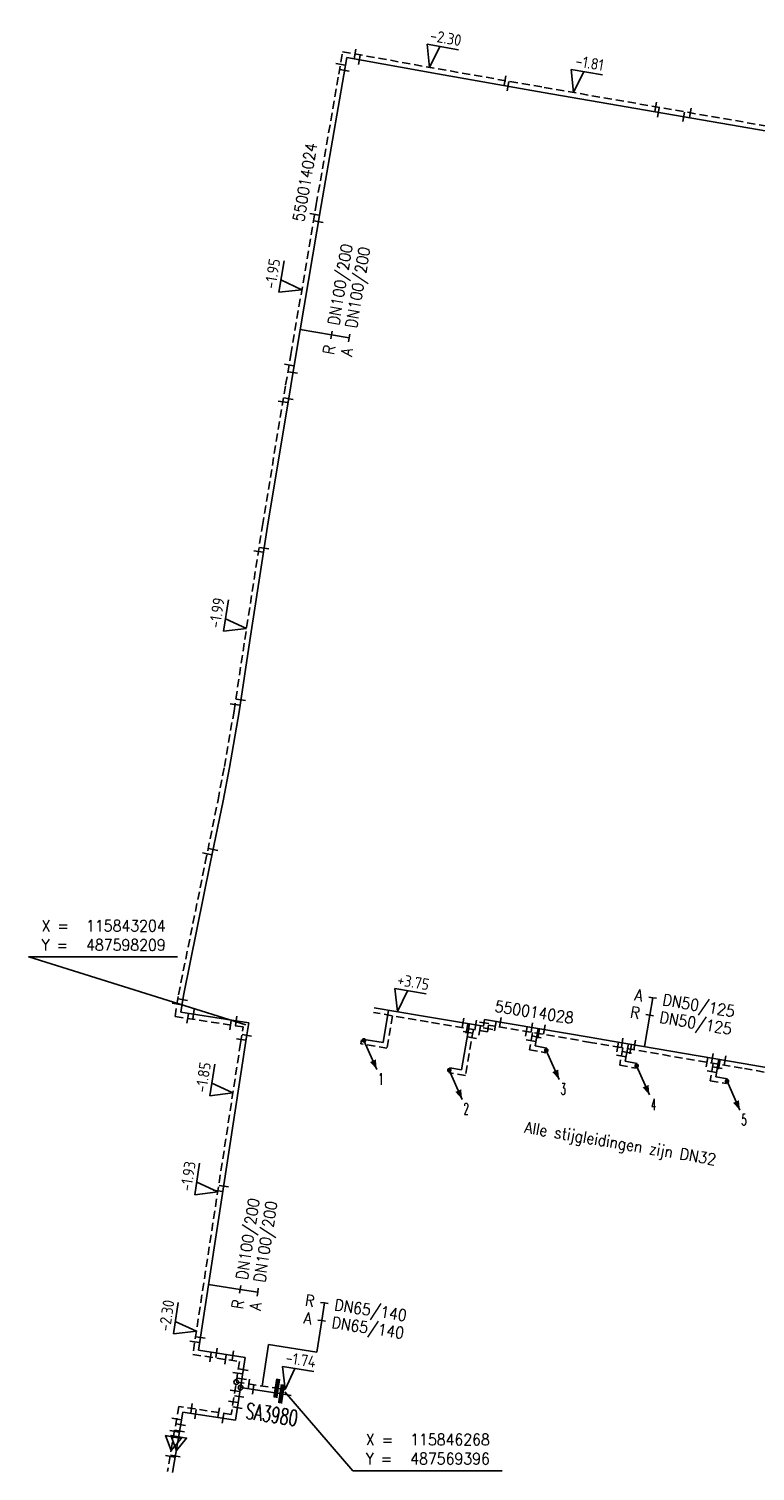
# Model space of a CAD drawing. Header units: millimetres. Extents: x 0 to 118212815, y 0 to 488348790.
# Tile 53 of 143: x 115826151 to 115883206, y 487563181 to 487676385. Entities that reach past the tile are written whole.
import ezdxf
from ezdxf.enums import TextEntityAlignment as Align

# ---------------------------------------------------------------- set-up
doc = ezdxf.new("R2010")
doc.units = ezdxf.units.MM
doc.header["$LTSCALE"] = 200
doc.linetypes.add('HIDDEN2', pattern=[4.7625, 3.175, -1.5875])
for name, color, linetype in [('WW-C-AFSLUITER', 7, 'Continuous'), ('WW-C-mof', 7, 'Continuous'), ('WW-C-stijgstrang', 7, 'Continuous'), ('WW-C-tstuk', 7, 'Continuous'), ('WW-C-VERLOOP', 7, 'Continuous'), ('WW-I-coord', 7, 'Continuous'), ('WW-I-diam', 7, 'Continuous'), ('WW-I-info', 7, 'Continuous'), ('WW-I-NAP', 7, 'Continuous'), ('WW-L-aanvoer', 3, 'Continuous'), ('WW-L-retour', 3, 'HIDDEN2')]:
    doc.layers.add(name, color=color, linetype=linetype)
doc.styles.add('DIN17', font='ROMANS.SHX', dxfattribs={"width": 0.9})
doc.styles.add('ISOCP', font='ISOCP.SHX')

# ---------------------------------------------------------------- blocks, each defined once
blk = doc.blocks.new('LR-mof')
at = {"color": 0, "linetype": 'ByBlock', "lineweight": -2}
blk.add_line((0, -0.75), (0, 0.75), dxfattribs=at)
blk = doc.blocks.new('LR-VERL')
at = {"color": 0, "linetype": 'ByBlock', "lineweight": -2}
blk.add_lwpolyline([(1.08, 0), (-1.08, -1.25), (-1.08, 1.25)], close=True, dxfattribs=at)
blk = doc.blocks.new('LR-DIAO2')
at = {"color": 0, "lineweight": -3}
blk.add_line((0, 0), (0, -5), dxfattribs=at)
at = {"color": 0, "linetype": 'Continuous', "lineweight": -3}
blk.add_line((0, -5), (0, -7.8), dxfattribs=at)
at = {"color": 0, "lineweight": -3}
for points in [[(0.61, -5), (0, -5), (-0.61, -5)], [(0.61, -7.8), (0, -7.8), (-0.61, -7.8)]]:
    blk.add_lwpolyline(points, dxfattribs=at)
at = {"color": 1, "lineweight": -3, "style": 'DIN17', "width": 0.9}
for tag, p in [('*1', (-1.61, -5)), ('*2', (-1.61, -7.78))]:
    blk.add_attdef(tag, text='', height=1.8, dxfattribs=at).set_placement(p, align=Align.MIDDLE_RIGHT)
for tag, p in [('*11', (1.61, -5)), ('*12', (1.61, -7.8))]:
    blk.add_attdef(tag, text='', height=1.8, dxfattribs=at).set_placement(p, align=Align.MIDDLE_LEFT)
blk = doc.blocks.new('LR-tsb')
blk.add_circle((0, 0), 0.375)
blk = doc.blocks.new('rb_topo_xylr')
at = {"color": 0, "linetype": 'Continuous', "style": 'DIN17', "width": 0.9}
for s, p in [('X =', (0, 4)), ('Y =', (0, 1))]:
    blk.add_text(s, height=1.8, dxfattribs=at).set_placement(p)
at = {"color": 0, "style": 'DIN17', "width": 0.9}
for tag, p in [('X', (7, 4)), ('Y', (7, 1))]:
    blk.add_attdef(tag, p, '', height=1.8, dxfattribs=at)
blk = doc.blocks.new('LR-DIAB2')
at = {"color": 0, "linetype": 'Continuous', "lineweight": -3}
blk.add_line((0, 5), (0, 7.8), dxfattribs=at)
at = {"color": 0, "lineweight": -3}
blk.add_line((0, 0), (0, 5), dxfattribs=at)
for points in [[(0.61, 7.8), (0, 7.8), (-0.61, 7.8)], [(0.61, 5), (0, 5), (-0.61, 5)]]:
    blk.add_lwpolyline(points, dxfattribs=at)
at = {"color": 1, "lineweight": -3, "style": 'DIN17', "width": 0.9}
for tag, p in [('*1', (-1.61, 7.8)), ('*2', (-1.61, 5.02))]:
    blk.add_attdef(tag, text='', height=1.8, dxfattribs=at).set_placement(p, align=Align.MIDDLE_RIGHT)
for tag, p in [('*11', (1.61, 7.8)), ('*12', (1.61, 5))]:
    blk.add_attdef(tag, text='', height=1.8, dxfattribs=at).set_placement(p, align=Align.MIDDLE_LEFT)
blk = doc.blocks.new('nap1')
at = {"color": 0, "linetype": 'Continuous', "lineweight": -3}
for p, q in [((-1, 3.5), (0, 0)), ((-1, 3.5), (4, 3.5)), ((1, 3.5), (0, 0))]:
    blk.add_line(p, q, dxfattribs=at)
at = {"color": 0, "linetype": 'Continuous', "lineweight": -3, "style": 'ISOCP'}
for tag, p in [('*1', (1.7, 5)), ('*2', (4, 1.5))]:
    blk.add_attdef(tag, text='', height=1.8, dxfattribs=at).set_placement(p, align=Align.MIDDLE)
blk = doc.blocks.new('LR-AFS')
at = {"color": 0, "lineweight": -3, "const_width": 0.7}
blk.add_lwpolyline([(0, -1.5), (0, 1.5)], dxfattribs=at)
at = {"color": 7, "linetype": 'ByBlock', "lineweight": -2, "style": 'DIN17', "width": 0.9}
blk.add_attdef('*1', text='', height=2.5, dxfattribs=at).set_placement((0, 5), align=Align.MIDDLE)
at = {"color": 0, "linetype": 'ByBlock', "lineweight": -2, "style": 'DIN17', "width": 0.3, "flags": 1}
for tag, p in [('*2', (2.5, 1.5)), ('OCODE', (-7.5, -2.5)), ('NCODE', (-2.5, -2.5)), ('BC', (2.5, -2.5)), ('RK', (7.5, -2.5)), ('ST', (-7.5, -5)), ('VCODE', (-2.5, -5)), ('NIVO', (2.5, -5)), ('IMM', (7.5, -5)), ('FABR', (-7.5, -7.5)), ('TYPE', (-2.5, -7.5)), ('OPBOUW', (2.5, -7.5)), ('BEDIEN', (7.5, -7.5)), ('VERTR', (-7.5, -10)), ('OPBLEN', (-2.5, -10)), ('HULPST', (2.5, -10)), ('VERLSP', (7.5, -10)), ('DEKM', (-7.5, -12.5)), ('PDATUM', (-2.5, -12.5)), ('OPM', (2.5, -12.5)), ('BORD', (7.5, -12.5)), ('BORDL', (-7.5, -15)), ('BORDX', (-2.5, -15)), ('BORDY', (2.5, -15)), ('BORDZ', (7.5, -15))]:
    blk.add_attdef(tag, text='', height=1.8, dxfattribs=at).set_placement(p, align=Align.MIDDLE)
blk = doc.blocks.new('LR-styg')
at = {"color": 0, "lineweight": -3}
blk.add_line((0, 0), (2.5, 4.33), dxfattribs=at)
at = {"color": 0, "lineweight": -3, "const_width": 0.375}
blk.add_lwpolyline([(-0.19, 0, 1), (0.19, 0, 1)], format="xyb", close=True, dxfattribs=at)
at = {"color": 0, "lineweight": -3}
blk.add_solid([(2.5, 4.33), (1.32, 3.28), (2.18, 2.78)], dxfattribs=at)
at = {"color": 7, "linetype": 'ByBlock', "lineweight": -2, "style": 'DIN17', "width": 0.5}
blk.add_attdef('*1', text='', height=1.8, dxfattribs=at).set_placement((0, -2.5), align=Align.MIDDLE)
blk = doc.blocks.new('LR-hyp')
at = {"color": 7, "linetype": 'ByBlock', "lineweight": -3, "style": 'DIN17', "width": 0.9}
blk.add_attdef('*1', text='', height=1.8, dxfattribs=at).set_placement((0, 0), align=Align.MIDDLE)
at = {"color": 7, "linetype": 'ByBlock', "lineweight": -2, "style": 'DIN17', "width": 0.9, "flags": 1}
blk.add_attdef('*2', text='', height=1.8, dxfattribs=at).set_placement((0, -5), align=Align.MIDDLE)

msp = doc.modelspace()

# ---------------------------------------------------------------- linework, layer by layer
at = {"layer": 'WW-I-coord', "color": 1}
for points in [[(115843204, 487598210), (115826151, 487603537), (115837824, 487603537)], [(115846268, 487569396), (115851614, 487563212), (115863326, 487563212)]]:
    msp.add_lwpolyline(points, dxfattribs=at)
at = {"layer": 'WW-I-diam'}
for p, q in [((115844470, 487569864), (115844969, 487573112)), ((115844969, 487573112), (115848782, 487572526))]:
    msp.add_line(p, q, dxfattribs=at)
at = {"layer": 'WW-L-aanvoer'}
for p, q in [((115850891, 487672769), (115851124, 487674123)), ((115851124, 487674123), (115858242, 487672847)), ((115849124, 487662523), (115850891, 487672769)), ((115858242, 487672847), (115866565, 487671394)), ((115866565, 487671394), (115884156, 487668343)), ((115847130, 487650756), (115849124, 487662523)), ((115846721, 487648373), (115847130, 487650756)), ((115844897, 487637349), (115846721, 487648373)), ((115843512, 487628390), (115844897, 487637349)), ((115842664, 487622775), (115843512, 487628390)), ((115841903, 487618416), (115842664, 487622775)), ((115841407, 487615799), (115841903, 487618416)), ((115840403, 487610862), (115841407, 487615799)), ((115838296, 487600504), (115840403, 487610862)), ((115838095, 487599196), (115838296, 487600504)), ((115843432, 487598377), (115838095, 487599196)), ((115857001, 487598923), (115853289, 487599556)), ((115854408, 487599365), (115853973, 487596813)), ((115843261, 487597261), (115843432, 487598377)), ((115861865, 487598095), (115857001, 487598923)), ((115860759, 487598283), (115860134, 487594679)), ((115861957, 487598637), (115861865, 487598095)), ((115870326, 487597211), (115861957, 487598637)), ((115843261, 487597261), (115839487, 487572676)), ((115853973, 487596813), (115852662, 487597036)), ((115866155, 487597922), (115865912, 487596556)), ((115871962, 487596932), (115870326, 487597211)), ((115882257, 487595179), (115871962, 487596932)), ((115865912, 487596556), (115866834, 487596392)), ((115873249, 487596713), (115873005, 487595348)), ((115860134, 487594679), (115859212, 487594839)), ((115873005, 487595348), (115873928, 487595184)), ((115880343, 487595505), (115880110, 487594136)), ((115893375, 487593285), (115882257, 487595179)), ((115880110, 487594136), (115881028, 487593980)), ((115839487, 487572676), (115843148, 487572114)), ((115843148, 487572114), (115842391, 487567178)), ((115842784, 487569739), (115845996, 487569246)), ((115845996, 487569246), (115846754, 487569129)), ((115838260, 487567812), (115837831, 487565346)), ((115842391, 487567178), (115838260, 487567812)), ((115837831, 487565346), (115837436, 487563081))]:
    msp.add_line(p, q, dxfattribs=at)
at = {"layer": 'WW-L-retour'}
for p, q in [((115850497, 487672837), (115850799, 487674587)), ((115850799, 487674587), (115858312, 487673241)), ((115848730, 487662591), (115850497, 487672837)), ((115858312, 487673241), (115866634, 487671788)), ((115866634, 487671788), (115884224, 487668737)), ((115846735, 487650823), (115848730, 487662591)), ((115846326, 487648439), (115846735, 487650823)), ((115844502, 487637412), (115846326, 487648439)), ((115843116, 487628451), (115844502, 487637412)), ((115842269, 487622840), (115843116, 487628451)), ((115841510, 487618488), (115842269, 487622840)), ((115841014, 487615877), (115841510, 487618488)), ((115840011, 487610942), (115841014, 487615877)), ((115837902, 487600574), (115840011, 487610942)), ((115837639, 487598862), (115837902, 487600574)), ((115857515, 487598450), (115853225, 487599181)), ((115842976, 487598042), (115837639, 487598862)), ((115854719, 487598927), (115854284, 487596375)), ((115862175, 487597656), (115857515, 487598450)), ((115862268, 487598198), (115862175, 487597656)), ((115870262, 487596836), (115862268, 487598198)), ((115842783, 487596785), (115842976, 487598042)), ((115852238, 487596723), (115852289, 487597025)), ((115861069, 487597845), (115860444, 487594239)), ((115865714, 487597611), (115865471, 487596249)), ((115842783, 487596785), (115839031, 487572341)), ((115854284, 487596375), (115852238, 487596723)), ((115865471, 487596249), (115866767, 487596018)), ((115872644, 487596431), (115870262, 487596836)), ((115872807, 487596403), (115872565, 487595041)), ((115882193, 487594804), (115872644, 487596431)), ((115872565, 487595041), (115873862, 487594810)), ((115879905, 487595194), (115879672, 487593826)), ((115893311, 487592910), (115882193, 487594804)), ((115860444, 487594239), (115859147, 487594464)), ((115879672, 487593826), (115880965, 487593605)), ((115839031, 487572341), (115842692, 487571779)), ((115842692, 487571779), (115842056, 487567634)), ((115842446, 487570175), (115845626, 487569687)), ((115845626, 487569687), (115846297, 487569584)), ((115837933, 487568267), (115837422, 487565329)), ((115842056, 487567634), (115837933, 487568267)), ((115837422, 487565329), (115837042, 487563150))]:
    msp.add_line(p, q, dxfattribs=at)

# ---------------------------------------------------------------- block references
at = {"layer": 'WW-C-AFSLUITER', "linetype": 'Continuous'}
ref = msp.add_blockref('LR-AFS', (115845996, 487569246), dxfattribs=dict(at, xscale=500, yscale=500, zscale=500, rotation=351.2717000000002))
ref.add_attrib('*1', 'SA3980', dxfattribs={"layer": '0', "color": 7, "linetype": 'ByBlock', "lineweight": -2, "height": 1250, "rotation": 351.2717, "style": 'DIN17', "width": 0.65}).set_placement((115845236, 487567627), align=Align.MIDDLE)
at = {"layer": 'WW-C-AFSLUITER', "linetype": 'Continuous', "xscale": 500, "yscale": 500, "zscale": 500, "rotation": 351.2717000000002}
msp.add_blockref('LR-AFS', (115845626, 487569687), dxfattribs=at)
at = {"layer": 'WW-C-mof'}
for p, xscale, yscale, zscale, rotation in [((115851783, 487674411), 500, 500, 500, 349.841474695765), ((115852109, 487673946), 500, 500, 500, 349.8414746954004), ((115850629, 487673602), 500, 500, 500, 260.2152774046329), ((115850955, 487673137), 500.0000000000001, 500.0000000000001, 500.0000000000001, 260.2152774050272), ((115837791, 487599850), 499.9999999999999, 499.9999999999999, 499.9999999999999, 81.2716729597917), ((115838247, 487600185), 500.0000000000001, 500.0000000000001, 500.0000000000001, 81.27167295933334), ((115839084, 487599045), 499.9999999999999, 499.9999999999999, 499.9999999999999, 351.2716729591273), ((115838628, 487598710), 499.9999999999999, 499.9999999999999, 499.9999999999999, 351.2716729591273), ((115841988, 487598194), 500, 500, 500, 171.2716729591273), ((115842444, 487598529), 500, 500, 500, 171.2716729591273), ((115860266, 487598367), 499.9999999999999, 499.9999999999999, 499.9999999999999, 350.3322438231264), ((115860576, 487597929), 499.9999999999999, 499.9999999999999, 499.9999999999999, 350.3322438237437), ((115861252, 487598199), 499.9999999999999, 499.9999999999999, 499.9999999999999, 350.3322438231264), ((115861562, 487597761), 499.9999999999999, 499.9999999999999, 499.9999999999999, 350.3322438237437), ((115865221, 487597695), 499.9999999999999, 499.9999999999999, 499.9999999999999, 350.3322438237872), ((115865662, 487598006), 500, 500, 500, 350.3322438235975), ((115866648, 487597838), 500, 500, 500, 350.3322438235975), ((115842825, 487597054), 500.0000000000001, 500.0000000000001, 500.0000000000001, 261.2716729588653), ((115843281, 487597389), 500, 500, 500, 261.2716729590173), ((115860646, 487597631), 500.0000000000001, 500.0000000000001, 500.0000000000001, 260.1706115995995), ((115860956, 487597193), 499.9999999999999, 499.9999999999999, 499.9999999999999, 260.1706115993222), ((115865598, 487596960), 500, 500, 500, 259.8993469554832), ((115866039, 487597270), 500, 500, 500, 259.899346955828), ((115866207, 487597527), 499.9999999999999, 499.9999999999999, 499.9999999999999, 350.3322438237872), ((115872756, 487596797), 500, 500, 500, 350.3322438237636), ((115873741, 487596629), 500, 500, 500, 350.3322438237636), ((115873132, 487596061), 500, 500, 500, 259.8993469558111), ((115879850, 487595589), 500, 500, 500, 350.3322438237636), ((115880836, 487595421), 500, 500, 500, 350.3322438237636), ((115879412, 487595278), 500, 500, 500, 350.3322438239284), ((115880232, 487594852), 500.0000000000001, 500.0000000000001, 500.0000000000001, 260.3322438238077), ((115880398, 487595110), 500, 500, 500, 350.3322438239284), ((115879794, 487594541), 499.9999999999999, 499.9999999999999, 499.9999999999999, 260.3322438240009), ((115839182, 487573330), 500, 500, 500, 81.27167295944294), ((115839638, 487573665), 500.0000000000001, 500.0000000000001, 500.0000000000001, 81.2716729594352), ((115842890, 487570431), 500.0000000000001, 500.0000000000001, 500.0000000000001, 81.27167295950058), ((115843434, 487570023), 500, 500, 500, 351.2716729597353), ((115843772, 487569587), 500, 500, 500, 351.2716729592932), ((115842208, 487568622), 500, 500, 500, 81.27167295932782), ((115842340, 487569483), 500, 500, 500, 81.27167295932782), ((115842678, 487569047), 500.0000000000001, 500.0000000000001, 500.0000000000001, 81.27167295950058), ((115838922, 487568115), 500, 500, 500, 351.2716729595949), ((115839249, 487567660), 500, 500, 500, 351.2716729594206), ((115841067, 487567786), 500, 500, 500, 171.2716729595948), ((115841402, 487567329), 499.9999999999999, 499.9999999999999, 499.9999999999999, 171.2716729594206), ((115842542, 487568166), 500.0000000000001, 500.0000000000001, 500.0000000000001, 81.27167295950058), ((115837593, 487566314), 500.0000000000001, 500.0000000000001, 500.0000000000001, 260.1183), ((115837762, 487567282), 500, 500, 500, 260.1182657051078), ((115838002, 487566331), 500.0000000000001, 500.0000000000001, 500.0000000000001, 260.1183), ((115838089, 487566827), 500, 500, 500, 260.1182657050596), ((115837250, 487564343), 500.0000000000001, 500.0000000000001, 500.0000000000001, 260.1183), ((115837659, 487564361), 500.0000000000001, 500.0000000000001, 500.0000000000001, 260.1183)]:
    msp.add_blockref('LR-mof', p, dxfattribs=dict(at, xscale=xscale, yscale=yscale, zscale=zscale, rotation=rotation))
at = {"layer": 'WW-C-mof', "linetype": 'Continuous'}
for p, xscale, yscale, zscale, rotation in [((115863566, 487672324), 500, 500, 500, 350.0981), ((115863784, 487671880), 500, 500, 500, 350.0981), ((115875390, 487670270), 500.0000000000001, 500.0000000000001, 500.0000000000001, 350.1594), ((115875607, 487669826), 500.0000000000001, 500.0000000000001, 500.0000000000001, 350.1594), ((115877593, 487669481), 500.0000000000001, 500.0000000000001, 500.0000000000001, 350.1594), ((115878117, 487669797), 500.0000000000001, 500.0000000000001, 500.0000000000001, 350.1594), ((115848599, 487661821), 499.9999999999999, 499.9999999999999, 499.9999999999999, 80.3806), ((115848909, 487661256), 499.9999999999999, 499.9999999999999, 499.9999999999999, 80.3806), ((115846596, 487650009), 500, 500, 500, 80.2629), ((115846899, 487649413), 500, 500, 500, 80.2629), ((115846106, 487647109), 499.9999999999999, 499.9999999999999, 499.9999999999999, 80.6066), ((115846554, 487647362), 499.9999999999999, 499.9999999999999, 499.9999999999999, 80.6066), ((115844186, 487635366), 500.0000000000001, 500.0000000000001, 500.0000000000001, 81.2101), ((115844629, 487635618), 500.0000000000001, 500.0000000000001, 500.0000000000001, 81.2101), ((115842347, 487623355), 500.0000000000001, 500.0000000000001, 500.0000000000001, 81.415), ((115842806, 487623713), 500.0000000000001, 500.0000000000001, 500.0000000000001, 81.415), ((115840152, 487611635), 499.9999999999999, 499.9999999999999, 499.9999999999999, 78.5034), ((115840627, 487611965), 499.9999999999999, 499.9999999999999, 499.9999999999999, 78.5034), ((115861911, 487598369), 500.0000000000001, 500.0000000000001, 500.0000000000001, 80.3322), ((115862801, 487598104), 500, 500, 500, 350.3322), ((115863183, 487598424), 500, 500, 500, 350.3322), ((115862217, 487597901), 500.0000000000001, 500.0000000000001, 500.0000000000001, 80.3322), ((115872693, 487595762), 500, 500, 500, 79.8993), ((115872414, 487596470), 500, 500, 500, 350.3322), ((115873429, 487596297), 500, 500, 500, 350.3322), ((115841463, 487585548), 499.9999999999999, 499.9999999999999, 499.9999999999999, 81.27170000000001), ((115841001, 487585176), 499.9999999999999, 499.9999999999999, 499.9999999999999, 81.27170000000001), ((115840422, 487572128), 500, 500, 500, 351.2717000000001), ((115840886, 487572461), 500, 500, 500, 351.2717000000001), ((115841596, 487571948), 500, 500, 500, 351.2717000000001), ((115842178, 487572263), 500, 500, 500, 351.2717000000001), ((115842553, 487570870), 499.9999999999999, 499.9999999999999, 499.9999999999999, 81.27170000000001), ((115843000, 487571149), 499.9999999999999, 499.9999999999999, 499.9999999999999, 81.27170000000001)]:
    msp.add_blockref('LR-mof', p, dxfattribs=dict(at, xscale=xscale, yscale=yscale, zscale=zscale, rotation=rotation))
at = {"layer": 'WW-C-stijgstrang', "linetype": 'Continuous'}
ref = msp.add_blockref('LR-styg', (115852477, 487596993), dxfattribs=dict(at, xscale=500.0000000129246, yscale=500.0000000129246, zscale=500, rotation=233.8121896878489))
ref.add_attrib('*1', '1', dxfattribs={"layer": '0', "color": 7, "linetype": 'ByBlock', "lineweight": -2, "height": 900, "style": 'DIN17', "width": 0.5}).set_placement((115853807, 487593960), align=Align.MIDDLE)
ref = msp.add_blockref('LR-styg', (115866800, 487596205), dxfattribs=dict(at, xscale=500.0000000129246, yscale=500.0000000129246, zscale=500, rotation=233.8121896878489))
ref.add_attrib('*1', '3', dxfattribs={"layer": '0', "color": 7, "linetype": 'ByBlock', "lineweight": -2, "height": 900, "style": 'DIN17', "width": 0.5}).set_placement((115868130, 487593172), align=Align.MIDDLE)
ref = msp.add_blockref('LR-styg', (115859179, 487594651), dxfattribs=dict(at, xscale=500.0000000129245, yscale=500.0000000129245, zscale=500, rotation=233.8121896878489))
ref.add_attrib('*1', '2', dxfattribs={"layer": '0', "color": 7, "linetype": 'ByBlock', "lineweight": -2, "height": 900, "style": 'DIN17', "width": 0.5}).set_placement((115860509, 487591618), align=Align.MIDDLE)
ref = msp.add_blockref('LR-styg', (115873895, 487594997), dxfattribs=dict(at, xscale=500.0000000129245, yscale=500.0000000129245, zscale=500, rotation=233.8121896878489))
ref.add_attrib('*1', '4', dxfattribs={"layer": '0', "color": 7, "linetype": 'ByBlock', "lineweight": -2, "height": 900, "style": 'DIN17', "width": 0.5}).set_placement((115875225, 487591964), align=Align.MIDDLE)
ref = msp.add_blockref('LR-styg', (115880997, 487593793), dxfattribs=dict(at, xscale=500.0000000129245, yscale=500.0000000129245, zscale=500, rotation=233.8121896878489))
ref.add_attrib('*1', '5', dxfattribs={"layer": '0', "color": 7, "linetype": 'ByBlock', "lineweight": -2, "height": 900, "style": 'DIN17', "width": 0.5}).set_placement((115882327, 487590760), align=Align.MIDDLE)
at = {"layer": 'WW-C-tstuk', "linetype": 'Continuous', "xscale": 500, "yscale": 500, "zscale": 500, "rotation": 351.2717000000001}
for p in [(115842446, 487570175), (115842784, 487569739)]:
    msp.add_blockref('LR-tsb', p, dxfattribs=at)
at = {"layer": 'WW-C-VERLOOP', "linetype": 'Continuous', "xscale": 500.0000000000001, "yscale": 500.0000000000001, "zscale": 500.0000000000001, "rotation": 260.1183}
for p in [(115837422, 487565329), (115837831, 487565346)]:
    msp.add_blockref('LR-VERL', p, dxfattribs=at)
at = {"layer": 'WW-I-coord', "linetype": 'Continuous'}
ref = msp.add_blockref('rb_topo_xylr', (115827151, 487603537), dxfattribs=dict(at, xscale=500, yscale=500, zscale=500))
ref.add_attrib('X', '115843204', (115830651, 487605537), dxfattribs={"layer": '0', "color": 1, "height": 900, "style": 'DIN17', "width": 0.9})
ref.add_attrib('Y', '487598209', (115830651, 487604037), dxfattribs={"layer": '0', "color": 1, "height": 900, "style": 'DIN17', "width": 0.9})
ref = msp.add_blockref('rb_topo_xylr', (115852614, 487563212), dxfattribs=dict(at, xscale=500, yscale=500, zscale=500))
ref.add_attrib('X', '115846268', (115856114, 487565212), dxfattribs={"layer": '0', "color": 1, "height": 900, "style": 'DIN17', "width": 0.9})
ref.add_attrib('Y', '487569396', (115856114, 487563712), dxfattribs={"layer": '0', "color": 1, "height": 900, "style": 'DIN17', "width": 0.9})
at = {"layer": 'WW-I-diam', "linetype": 'Continuous'}
for name, p, xscale, yscale, zscale, rotation, values in [('LR-DIAO2', (115847473, 487652781), 500.0000000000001, 500.0000000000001, 500.0000000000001, 80.38063181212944, {'*1': 'R', '*11': 'DN100/200', '*2': 'A', '*12': 'DN100/200'}), ('LR-DIAB2', (115874506, 487596499), 500, 500, 500, 350.3322438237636, {'*1': 'A', '*11': 'DN50/125', '*2': 'R', '*12': 'DN50/125'}), ('LR-DIAO2', (115840277, 487577821), 500, 500, 500, 81.27167295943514, {'*1': 'R', '*11': 'DN100/200', '*2': 'A', '*12': 'DN100/200'}), ('LR-DIAB2', (115848782, 487572526), 500, 500, 500, 351.271672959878, {'*1': 'R', '*11': 'DN65/140', '*2': 'A', '*12': 'DN65/140'})]:
    msp.add_blockref(name, p, dxfattribs=dict(at, xscale=xscale, yscale=yscale, zscale=zscale, rotation=rotation)).add_auto_attribs(values)
at = {"layer": 'WW-I-info', "linetype": 'Continuous'}
for p, xscale, yscale, zscale, rotation, values in [((115847841, 487664349), 499.9999999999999, 499.9999999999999, 499.9999999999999, 80.2152774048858, {'*1': '550014024'}), ((115865856, 487599212), 500.0000000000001, 500.0000000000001, 500.0000000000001, 351.2150594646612, {'*1': '550014028'})]:
    msp.add_blockref('LR-hyp', p, dxfattribs=dict(at, xscale=xscale, yscale=yscale, zscale=zscale, rotation=rotation)).add_auto_attribs(values)
at = {"layer": 'WW-I-NAP', "linetype": 'Continuous', "lineweight": -3}
ref = msp.add_blockref('nap1', (115857630, 487673363), dxfattribs=dict(at, xscale=500.0000000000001, yscale=500.0000000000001, zscale=500.0000000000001, rotation=349.8414746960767))
ref.add_attrib('*1', '-2.30', dxfattribs={"layer": '0', "color": 1, "linetype": 'Continuous', "lineweight": -3, "height": 900, "rotation": 349.84147, "style": 'ISOCP'}).set_placement((115858908, 487675674), align=Align.MIDDLE)
ref = msp.add_blockref('nap1', (115868945, 487671388), dxfattribs=dict(at, xscale=500, yscale=500, zscale=500, rotation=350.1593646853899))
ref.add_attrib('*1', '-1.81', dxfattribs={"layer": '0', "color": 1, "linetype": 'Continuous', "lineweight": -3, "height": 900, "rotation": 350.15936, "style": 'ISOCP'}).set_placement((115870210, 487673705), align=Align.MIDDLE)
ref = msp.add_blockref('nap1', (115847598, 487655910), dxfattribs=dict(at, xscale=499.9999999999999, yscale=499.9999999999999, zscale=499.9999999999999, rotation=80.38063181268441))
ref.add_attrib('*1', '-1.95', dxfattribs={"layer": '0', "color": 1, "linetype": 'Continuous', "lineweight": -3, "height": 900, "rotation": 80.38063, "style": 'ISOCP'}).set_placement((115845275, 487657166), align=Align.MIDDLE)
ref = msp.add_blockref('nap1', (115843252, 487629329), dxfattribs=dict(at, xscale=500, yscale=500, zscale=500, rotation=81.21009115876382))
ref.add_attrib('*1', '-1.99', dxfattribs={"layer": '0', "color": 1, "linetype": 'Continuous', "lineweight": -3, "height": 900, "rotation": 81.21009, "style": 'ISOCP'}).set_placement((115840912, 487630551), align=Align.MIDDLE)
ref = msp.add_blockref('nap1', (115855099, 487599247), dxfattribs=dict(at, xscale=500, yscale=500, zscale=500, rotation=350.3322439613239))
ref.add_attrib('*1', '+3.75', dxfattribs={"layer": '0', "color": 1, "linetype": 'Continuous', "lineweight": -3, "height": 900, "rotation": 350.33224, "style": 'ISOCP'}).set_placement((115856357, 487601569), align=Align.MIDDLE)
ref = msp.add_blockref('nap1', (115842183, 487592874), dxfattribs=dict(at, xscale=500, yscale=500, zscale=500, rotation=81.27167295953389))
ref.add_attrib('*1', '-1.85', dxfattribs={"layer": '0', "color": 1, "linetype": 'Continuous', "lineweight": -3, "height": 900, "rotation": 81.27167, "style": 'ISOCP'}).set_placement((115839841, 487594093), align=Align.MIDDLE)
ref = msp.add_blockref('nap1', (115840991, 487585109), dxfattribs=dict(at, xscale=500, yscale=500, zscale=500, rotation=81.27167295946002))
ref.add_attrib('*1', '-1.93', dxfattribs={"layer": '0', "color": 1, "linetype": 'Continuous', "lineweight": -3, "height": 900, "rotation": 81.27167, "style": 'ISOCP'}).set_placement((115838649, 487586329), align=Align.MIDDLE)
ref = msp.add_blockref('nap1', (115839312, 487574175), dxfattribs=dict(at, xscale=500, yscale=500, zscale=500, rotation=81.27167295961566))
ref.add_attrib('*1', '-2.30', dxfattribs={"layer": '0', "color": 1, "linetype": 'Continuous', "lineweight": -3, "height": 900, "rotation": 81.27167, "style": 'ISOCP'}).set_placement((115836970, 487575395), align=Align.MIDDLE)
ref = msp.add_blockref('nap1', (115846297, 487569584), dxfattribs=dict(at, xscale=499.9999999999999, yscale=499.9999999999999, zscale=499.9999999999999, rotation=351.2716729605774))
ref.add_attrib('*1', '-1.74', dxfattribs={"layer": '0', "color": 1, "linetype": 'Continuous', "lineweight": -3, "height": 900, "rotation": 351.27167, "style": 'ISOCP'}).set_placement((115847517, 487571926), align=Align.MIDDLE)

# ---------------------------------------------------------------- texts
at = {"layer": 'WW-I-info', "style": 'DIN17', "width": 0.9}
msp.add_text('Alle stijgleidingen zijn DN32', height=900, rotation=350.33224, dxfattribs=at).set_placement((115865033, 487589748))

doc.saveas('drawing.dxf')
